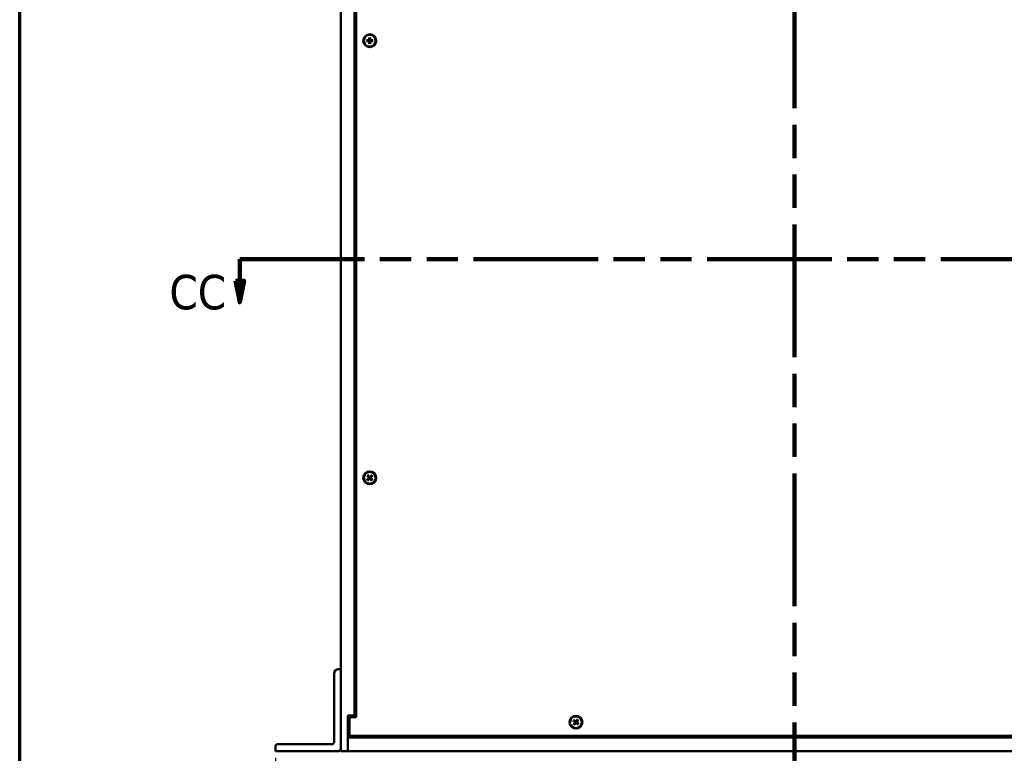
# Model space of a CAD drawing. Header units: millimetres. Extents: x 25 to 1702, y 51 to 1067.
# Tile 2 of 10: x 25 to 483, y 391 to 732. Entities that reach past the tile are written whole.
import ezdxf

# ---------------------------------------------------------------- set-up
doc = ezdxf.new("R2010")
doc.units = ezdxf.units.MM
doc.header["$LTSCALE"] = 2
doc.linetypes.add('DOUBLE_DASH_CHAIN', pattern=[1.2403, 0.6614, -0.0827, 0.1654, -0.0827, 0.1654, -0.0827])
for name, color, linetype, lineweight in [('Border (ANSI)', 7, 'Continuous', 70), ('Dimension (ANSI)', 7, 'Continuous', 25), ('Section Line (ANSI)', 7, 'DOUBLE_DASH_CHAIN', 100), ('Visible (ANSI)', 7, 'Continuous', 50)]:
    doc.layers.add(name, color=color, linetype=linetype, lineweight=lineweight)
doc.styles.add('Label Text (ANSI)', font='tahoma.ttf')
doc.styles.add('Note Text (ANSI)', font='tahoma.ttf')
doc.dimstyles.new('Default - mm (ANSI)', dxfattribs={"dimscale": 2, "dimtxt": 5, "dimasz": 2.5, "dimexe": 3.175, "dimexo": 1.6002, "dimgap": 0.8, "dimtad": 0, "dimtih": 1, "dimtoh": 1, "dimrnd": 1e-08, "dimzin": 0, "dimdsep": 46, "dimtxsty": 'Note Text (ANSI)', "dimcen": 0.09, "dimdle": 10, "dimclrd": 256, "dimclre": 256, "dimclrt": 256, "dimadec": 1, "dimazin": 0, "dimtfac": 0.6096, "dimtofl": 0, "dimtmove": 0, "dimatfit": 3, "dimldrblk": 'Filled-1', "dimfxl": 1, "dimtolj": 1, "dimtzin": 0, "dimlwd": -1, "dimlwe": -1, "dimarcsym": 0})

# ---------------------------------------------------------------- blocks, each defined once
blk = doc.blocks.new('2dTransSection0')
at = {"layer": 'Section Line (ANSI)', "linetype": 'DOUBLE_DASH_CHAIN', "ltscale": 21.891039}
blk.add_line((63.85, 310.1), (321.86, 310.1), dxfattribs=at)
at = {"layer": 'Section Line (ANSI)', "linetype": 'Continuous'}
for p, q in [((63.85, 310.1), (77.5, 310.1)), ((63.85, 310.1), (63.85, 305.1)), ((62.85, 305.1), (63.85, 300.1)), ((64.85, 305.1), (62.85, 305.1)), ((63.85, 305.1), (63.85, 300.1)), ((63.85, 300.1), (64.85, 305.1))]:
    blk.add_line(p, q, dxfattribs=at)
at = {"layer": 'Section Line (ANSI)', "linetype": 'Continuous', "flags": 128}
blk.add_lwpolyline([(62.85, 305.1), (63.85, 300.1), (64.85, 305.1), (62.85, 305.1)], dxfattribs=at)
at = {"layer": 'Section Line (ANSI)'}
blk.add_solid([(62.85, 305.1), (63.85, 300.1), (64.85, 305.1), (62.85, 305.1)], dxfattribs=at)
at = {"layer": 'Section Line (ANSI)', "insert": (47.49, 298.31), "char_height": 8, "attachment_point": 7, "style": 'Label Text (ANSI)'}
blk.add_mtext('CC', dxfattribs=at)
blk = doc.blocks.new('2dTransSection1')
at = {"layer": 'Section Line (ANSI)', "linetype": 'Continuous'}
for p, q in [((187.78, 434.95), (182.78, 433.95)), ((187.78, 432.95), (187.78, 434.95)), ((187.78, 433.95), (182.78, 433.95)), ((182.78, 433.95), (187.78, 432.95)), ((192.78, 433.95), (187.78, 433.95)), ((192.78, 433.95), (192.78, 418.51)), ((192.78, 202.44), (192.78, 187)), ((187.78, 188), (182.78, 187)), ((187.78, 186), (187.78, 188)), ((187.78, 187), (182.78, 187)), ((182.78, 187), (187.78, 186)), ((192.78, 187), (187.78, 187))]:
    blk.add_line(p, q, dxfattribs=at)
at = {"layer": 'Section Line (ANSI)', "linetype": 'DOUBLE_DASH_CHAIN', "ltscale": 23.332441}
blk.add_line((192.78, 433.95), (192.78, 187), dxfattribs=at)
at = {"layer": 'Section Line (ANSI)', "linetype": 'Continuous', "flags": 128}
for points in [[(187.78, 434.95), (182.78, 433.95), (187.78, 432.95), (187.78, 434.95)], [(187.78, 188), (182.78, 187), (187.78, 186), (187.78, 188)]]:
    blk.add_lwpolyline(points, dxfattribs=at)
at = {"layer": 'Section Line (ANSI)'}
for points in [[(187.78, 434.95), (182.78, 433.95), (187.78, 432.95), (187.78, 434.95)], [(187.78, 188), (182.78, 187), (187.78, 186), (187.78, 188)]]:
    blk.add_solid(points, dxfattribs=at)
at = {"layer": 'Section Line (ANSI)', "char_height": 8, "attachment_point": 7, "style": 'Label Text (ANSI)'}
for insert in [(166.72, 429.86), (167.27, 183.39)]:
    blk.add_mtext('DD', dxfattribs=dict(at, insert=insert))
blk = doc.blocks.new('*D16')
at = {"layer": 'Defpoints', "color": 0, "transparency": 16777216}
for p in [(144.25, 391.6), (626.86, 391.6), (626.86, 357.79)]:
    blk.add_point(p, dxfattribs=at)
at = {"layer": 'Dimension (ANSI)', "transparency": 16777216}
for p, q in [((144.25, 388.4), (144.25, 351.44)), ((626.86, 388.4), (626.86, 351.44)), ((149.25, 357.79), (388.81, 357.79)), ((621.86, 357.79), (464.56, 357.79))]:
    blk.add_line(p, q, dxfattribs=at)
for points in [[(149.25, 358.62), (149.25, 356.95), (144.25, 357.79)], [(621.86, 358.62), (621.86, 356.95), (626.86, 357.79)]]:
    blk.add_solid(points, dxfattribs=at)
at = {"layer": 'Dimension (ANSI)', "transparency": 16777216, "char_height": 10, "attachment_point": 5, "style": 'Note Text (ANSI)'}
for s, insert in [('\\A1; 482.61 mm', (426.69, 364.61)), ('\\A1;[19.000 in]', (426.69, 349.65))]:
    blk.add_mtext(s, dxfattribs=dict(at, insert=insert))
blk = doc.blocks.new('Filled-1')
at = {"color": 0}
for p, q in [((0, 0), (-1, 0.333)), ((-1, 0.333), (-1, -0.333)), ((-1, 0), (0, 0)), ((-1, -0.333), (0, 0))]:
    blk.add_line(p, q, dxfattribs=at)
at = {"color": 0, "flags": 128}
blk.add_lwpolyline([(-1, -0.333), (0, 0), (-1, 0.333), (-1, -0.333)], dxfattribs=at)
at = {"color": 0}
blk.add_solid([(-1, -0.333), (0, 0), (-1, 0.333), (-1, -0.333)], dxfattribs=at)
blk = doc.blocks.new('Borders Default Border')
at = {"layer": 'Border (ANSI)', "flags": 128}
blk.add_lwpolyline([(12.7, 25.4), (12.7, 533.4), (850.9, 533.4), (850.9, 25.4), (12.7, 25.4)], dxfattribs=at)

msp = doc.modelspace()

# ---------------------------------------------------------------- linework, layer by layer
at = {"layer": 'Visible (ANSI)'}
for p, q in [((174.731, 848.797), (174.731, 391.597)), ((181.831, 833.047), (181.831, 407.347)), ((181.081, 832.297), (181.081, 408.097)), ((187.891, 723.294), (187.875, 722.239)), ((188.346, 723.298), (188.379, 722.243)), ((186.629, 722.011), (187.684, 722.045)), ((186.633, 721.556), (187.689, 721.541)), ((187.685, 722.017), (187.434, 722.011)), ((187.438, 721.57), (187.689, 721.568)), ((187.917, 720.295), (187.883, 721.35)), ((187.905, 722.49), (187.903, 722.239)), ((187.911, 721.351), (187.917, 721.099)), ((188.352, 722.242), (188.346, 722.494)), ((188.358, 721.103), (188.359, 721.354)), ((188.371, 720.299), (188.387, 721.354)), ((188.825, 722.023), (188.573, 722.025)), ((189.629, 722.037), (188.574, 722.052)), ((188.577, 721.576), (188.828, 721.582)), ((189.633, 721.582), (188.578, 721.548)), ((186.888, 517.726), (187.635, 518.472)), ((186.932, 519.526), (187.642, 518.745)), ((187.202, 517.397), (187.983, 518.107)), ((187.261, 519.839), (188.007, 519.092)), ((187.655, 518.453), (187.476, 518.277)), ((187.492, 518.948), (187.662, 518.763)), ((187.78, 517.957), (187.964, 518.128)), ((187.987, 519.073), (187.811, 519.252)), ((189.001, 517.354), (188.255, 518.101)), ((188.275, 518.12), (188.451, 517.941)), ((189.061, 519.796), (188.279, 519.086)), ((188.482, 519.236), (188.298, 519.065)), ((188.77, 518.245), (188.6, 518.43)), ((188.607, 518.74), (188.787, 518.916)), ((189.33, 517.667), (188.62, 518.448)), ((189.374, 519.467), (188.627, 518.721)), ((171.556, 427.697), (171.556, 395.772)), ((174.731, 429.697), (173.556, 429.697)), ((174.731, 392.597), (174.731, 429.697)), ((177.906, 408.097), (181.081, 408.097)), ((177.906, 391.597), (177.906, 408.097)), ((181.831, 407.347), (178.656, 407.347)), ((178.656, 407.347), (178.656, 398.697)), ((181.081, 408.097), (181.831, 408.097)), ((283.26, 407.62), (283.28, 407.626)), ((282.671, 405.791), (283.458, 405.091)), ((282.828, 403.998), (283.481, 404.82)), ((282.96, 406.138), (283.779, 405.476)), ((283.174, 403.705), (283.865, 404.494)), ((283.926, 405.434), (284.14, 405.461)), ((283.937, 404.546), (284.135, 404.628)), ((284.739, 406.288), (284.048, 405.499)), ((284.952, 403.855), (284.134, 404.517)), ((285.084, 405.995), (284.431, 405.173)), ((285.241, 404.202), (284.455, 404.902)), ((177.906, 399.217), (178.656, 399.217)), ((178.656, 398.697), (592.456, 398.697)), ((284.653, 402.373), (284.673, 402.378)), ((144.251, 393.772), (144.251, 391.597)), ((170.556, 394.772), (145.251, 394.772)), ((177.906, 397.947), (177.906, 391.597)), ((177.906, 397.947), (593.206, 397.947)), ((144.251, 391.597), (173.731, 391.597)), ((174.731, 391.597), (177.906, 391.597)), ((177.906, 391.597), (593.206, 391.597))]:
    msp.add_line(p, q, dxfattribs=at)
at = {"layer": 'Visible (ANSI)', "flags": 128}
for points in [[(187.891, 723.212), (187.891, 723.214), (187.891, 723.216), (187.891, 723.218), (187.891, 723.221), (187.891, 723.223), (187.891, 723.226), (187.891, 723.229), (187.891, 723.232), (187.891, 723.235), (187.891, 723.239), (187.891, 723.242), (187.891, 723.246), (187.891, 723.25), (187.891, 723.254), (187.891, 723.257), (187.891, 723.261), (187.891, 723.265), (187.891, 723.269), (187.891, 723.273), (187.891, 723.278), (187.891, 723.282), (187.891, 723.286), (187.891, 723.29), (187.891, 723.294)], [(187.891, 723.211), (187.892, 723.17), (187.892, 723.13), (187.893, 723.091), (187.894, 723.053), (187.895, 723.016), (187.895, 722.981), (187.896, 722.947), (187.897, 722.914), (187.897, 722.881), (187.898, 722.85), (187.898, 722.82), (187.899, 722.79), (187.9, 722.761), (187.9, 722.733), (187.901, 722.706), (187.901, 722.679), (187.902, 722.654), (187.902, 722.628), (187.903, 722.604), (187.903, 722.58), (187.903, 722.557), (187.904, 722.534), (187.904, 722.512), (187.905, 722.49)], [(188.346, 723.298), (188.346, 723.294), (188.346, 723.29), (188.346, 723.286), (188.346, 723.281), (188.346, 723.277), (188.346, 723.273), (188.346, 723.269), (188.347, 723.265), (188.347, 723.261), (188.347, 723.257), (188.347, 723.254), (188.347, 723.25), (188.347, 723.246), (188.347, 723.243), (188.347, 723.239), (188.347, 723.236), (188.347, 723.233), (188.347, 723.23), (188.347, 723.227), (188.347, 723.225), (188.347, 723.222), (188.347, 723.22), (188.347, 723.217), (188.347, 723.215)], [(188.346, 722.494), (188.346, 722.515), (188.346, 722.538), (188.346, 722.56), (188.346, 722.584), (188.346, 722.608), (188.346, 722.632), (188.346, 722.657), (188.346, 722.683), (188.346, 722.71), (188.346, 722.737), (188.346, 722.765), (188.346, 722.794), (188.346, 722.823), (188.347, 722.854), (188.347, 722.885), (188.347, 722.917), (188.347, 722.951), (188.347, 722.985), (188.347, 723.02), (188.347, 723.057), (188.347, 723.095), (188.347, 723.134), (188.347, 723.174), (188.347, 723.215)], [(186.629, 722.011), (186.633, 722.011), (186.638, 722.011), (186.642, 722.011), (186.646, 722.011), (186.65, 722.012), (186.655, 722.012), (186.659, 722.012), (186.663, 722.012), (186.667, 722.012), (186.67, 722.012), (186.674, 722.012), (186.678, 722.012), (186.681, 722.012), (186.685, 722.012), (186.688, 722.012), (186.692, 722.013), (186.695, 722.013), (186.698, 722.013), (186.7, 722.013), (186.703, 722.013), (186.706, 722.013), (186.708, 722.013), (186.71, 722.013), (186.712, 722.013)], [(186.716, 721.556), (186.714, 721.556), (186.712, 721.556), (186.709, 721.556), (186.707, 721.556), (186.704, 721.556), (186.701, 721.556), (186.699, 721.556), (186.696, 721.556), (186.692, 721.556), (186.689, 721.556), (186.685, 721.556), (186.682, 721.556), (186.678, 721.556), (186.674, 721.556), (186.67, 721.556), (186.667, 721.556), (186.663, 721.556), (186.659, 721.556), (186.654, 721.556), (186.65, 721.556), (186.646, 721.556), (186.642, 721.556), (186.637, 721.556), (186.633, 721.556)], [(187.434, 722.011), (187.412, 722.011), (187.39, 722.011), (187.367, 722.011), (187.344, 722.011), (187.32, 722.011), (187.296, 722.011), (187.27, 722.011), (187.245, 722.011), (187.218, 722.012), (187.191, 722.012), (187.163, 722.012), (187.134, 722.012), (187.104, 722.012), (187.074, 722.012), (187.043, 722.012), (187.01, 722.012), (186.977, 722.012), (186.943, 722.012), (186.907, 722.012), (186.871, 722.012), (186.833, 722.012), (186.794, 722.012), (186.754, 722.013), (186.712, 722.013)], [(186.716, 721.556), (186.758, 721.557), (186.798, 721.558), (186.837, 721.558), (186.875, 721.559), (186.911, 721.56), (186.947, 721.561), (186.981, 721.561), (187.014, 721.562), (187.046, 721.563), (187.078, 721.563), (187.108, 721.564), (187.138, 721.564), (187.167, 721.565), (187.195, 721.565), (187.222, 721.566), (187.248, 721.566), (187.274, 721.567), (187.299, 721.567), (187.324, 721.568), (187.348, 721.568), (187.371, 721.569), (187.394, 721.569), (187.416, 721.57), (187.438, 721.57)], [(187.903, 722.239), (187.903, 722.225), (187.901, 722.211), (187.899, 722.198), (187.896, 722.185), (187.892, 722.171), (187.887, 722.158), (187.881, 722.144), (187.875, 722.131), (187.867, 722.118), (187.858, 722.106), (187.849, 722.094), (187.839, 722.084), (187.829, 722.074), (187.817, 722.064), (187.805, 722.055), (187.792, 722.047), (187.779, 722.04), (187.766, 722.034), (187.752, 722.029), (187.739, 722.025), (187.726, 722.022), (187.713, 722.019), (187.699, 722.018), (187.685, 722.017)], [(187.689, 721.568), (187.703, 721.568), (187.716, 721.567), (187.73, 721.564), (187.743, 721.561), (187.756, 721.558), (187.77, 721.553), (187.784, 721.547), (187.797, 721.54), (187.81, 721.532), (187.822, 721.524), (187.833, 721.514), (187.844, 721.504), (187.854, 721.494), (187.864, 721.483), (187.872, 721.47), (187.88, 721.458), (187.887, 721.445), (187.894, 721.431), (187.899, 721.418), (187.903, 721.404), (187.906, 721.391), (187.908, 721.378), (187.91, 721.364), (187.911, 721.351)], [(187.917, 721.099), (187.917, 721.078), (187.916, 721.055), (187.916, 721.033), (187.916, 721.009), (187.916, 720.985), (187.916, 720.961), (187.916, 720.936), (187.916, 720.91), (187.916, 720.883), (187.916, 720.856), (187.916, 720.828), (187.916, 720.799), (187.916, 720.77), (187.916, 720.739), (187.916, 720.708), (187.916, 720.676), (187.916, 720.642), (187.916, 720.608), (187.915, 720.573), (187.915, 720.536), (187.915, 720.498), (187.915, 720.46), (187.915, 720.419), (187.915, 720.378)], [(187.917, 720.295), (187.917, 720.299), (187.917, 720.303), (187.916, 720.307), (187.916, 720.312), (187.916, 720.316), (187.916, 720.32), (187.916, 720.324), (187.916, 720.328), (187.916, 720.332), (187.916, 720.336), (187.916, 720.339), (187.915, 720.343), (187.915, 720.347), (187.915, 720.35), (187.915, 720.354), (187.915, 720.357), (187.915, 720.36), (187.915, 720.363), (187.915, 720.366), (187.915, 720.368), (187.915, 720.371), (187.915, 720.373), (187.915, 720.376), (187.915, 720.378)], [(188.573, 722.025), (188.56, 722.025), (188.546, 722.027), (188.533, 722.029), (188.519, 722.032), (188.506, 722.036), (188.492, 722.04), (188.479, 722.046), (188.466, 722.053), (188.453, 722.061), (188.441, 722.07), (188.429, 722.079), (188.418, 722.089), (188.408, 722.099), (188.399, 722.11), (188.39, 722.123), (188.382, 722.135), (188.375, 722.148), (188.369, 722.162), (188.364, 722.175), (188.36, 722.189), (188.356, 722.202), (188.354, 722.215), (188.352, 722.229), (188.352, 722.242)], [(188.372, 720.382), (188.371, 720.423), (188.37, 720.463), (188.369, 720.502), (188.369, 720.54), (188.368, 720.577), (188.367, 720.612), (188.366, 720.646), (188.366, 720.679), (188.365, 720.712), (188.365, 720.743), (188.364, 720.774), (188.363, 720.803), (188.363, 720.832), (188.362, 720.86), (188.362, 720.887), (188.361, 720.914), (188.361, 720.939), (188.36, 720.965), (188.36, 720.989), (188.359, 721.013), (188.359, 721.036), (188.359, 721.059), (188.358, 721.081), (188.358, 721.103)], [(188.359, 721.354), (188.36, 721.368), (188.361, 721.382), (188.363, 721.395), (188.366, 721.408), (188.37, 721.422), (188.375, 721.435), (188.381, 721.449), (188.388, 721.462), (188.396, 721.475), (188.404, 721.487), (188.413, 721.499), (188.423, 721.509), (188.434, 721.519), (188.445, 721.529), (188.457, 721.538), (188.47, 721.546), (188.483, 721.553), (188.497, 721.559), (188.51, 721.564), (188.523, 721.568), (188.537, 721.571), (188.55, 721.574), (188.563, 721.575), (188.577, 721.576)], [(188.372, 720.382), (188.372, 720.379), (188.372, 720.377), (188.372, 720.375), (188.372, 720.372), (188.372, 720.37), (188.372, 720.367), (188.372, 720.364), (188.372, 720.361), (188.372, 720.358), (188.372, 720.354), (188.372, 720.351), (188.372, 720.347), (188.372, 720.343), (188.372, 720.339), (188.372, 720.336), (188.372, 720.332), (188.372, 720.328), (188.372, 720.324), (188.372, 720.32), (188.371, 720.315), (188.371, 720.311), (188.371, 720.307), (188.371, 720.303), (188.371, 720.299)], [(189.546, 722.037), (189.505, 722.036), (189.464, 722.035), (189.425, 722.035), (189.388, 722.034), (189.351, 722.033), (189.316, 722.032), (189.282, 722.032), (189.248, 722.031), (189.216, 722.03), (189.185, 722.03), (189.154, 722.029), (189.125, 722.029), (189.096, 722.028), (189.068, 722.028), (189.041, 722.027), (189.014, 722.027), (188.988, 722.026), (188.963, 722.026), (188.939, 722.025), (188.915, 722.025), (188.891, 722.024), (188.868, 722.024), (188.846, 722.023), (188.825, 722.023)], [(188.828, 721.582), (188.85, 721.582), (188.872, 721.582), (188.895, 721.582), (188.918, 721.582), (188.942, 721.582), (188.967, 721.582), (188.992, 721.582), (189.018, 721.582), (189.044, 721.581), (189.072, 721.581), (189.1, 721.581), (189.128, 721.581), (189.158, 721.581), (189.188, 721.581), (189.22, 721.581), (189.252, 721.581), (189.285, 721.581), (189.32, 721.581), (189.355, 721.581), (189.392, 721.581), (189.429, 721.581), (189.468, 721.581), (189.508, 721.58), (189.55, 721.58)], [(189.546, 722.037), (189.548, 722.037), (189.55, 722.037), (189.553, 722.037), (189.555, 722.037), (189.558, 722.037), (189.561, 722.037), (189.564, 722.037), (189.567, 722.037), (189.57, 722.037), (189.573, 722.037), (189.577, 722.037), (189.581, 722.037), (189.584, 722.037), (189.588, 722.037), (189.592, 722.037), (189.596, 722.037), (189.6, 722.037), (189.604, 722.037), (189.608, 722.037), (189.612, 722.037), (189.617, 722.037), (189.621, 722.037), (189.625, 722.037), (189.629, 722.037)], [(189.633, 721.582), (189.629, 721.582), (189.625, 721.582), (189.62, 721.582), (189.616, 721.582), (189.612, 721.581), (189.608, 721.581), (189.604, 721.581), (189.6, 721.581), (189.596, 721.581), (189.592, 721.581), (189.588, 721.581), (189.585, 721.581), (189.581, 721.581), (189.577, 721.581), (189.574, 721.581), (189.571, 721.581), (189.568, 721.58), (189.565, 721.58), (189.562, 721.58), (189.559, 721.58), (189.557, 721.58), (189.554, 721.58), (189.552, 721.58), (189.55, 721.58)], [(186.888, 517.726), (186.891, 517.729), (186.894, 517.732), (186.897, 517.735), (186.9, 517.738), (186.903, 517.741), (186.906, 517.744), (186.909, 517.747), (186.912, 517.75), (186.915, 517.753), (186.917, 517.755), (186.92, 517.758), (186.923, 517.761), (186.925, 517.763), (186.928, 517.766), (186.93, 517.768), (186.933, 517.77), (186.935, 517.772), (186.937, 517.774), (186.939, 517.776), (186.941, 517.778), (186.943, 517.78), (186.945, 517.782), (186.946, 517.783), (186.948, 517.784)], [(186.989, 519.465), (186.987, 519.467), (186.986, 519.468), (186.984, 519.47), (186.982, 519.472), (186.98, 519.474), (186.978, 519.476), (186.976, 519.478), (186.974, 519.48), (186.972, 519.482), (186.97, 519.485), (186.967, 519.487), (186.965, 519.49), (186.962, 519.493), (186.96, 519.496), (186.957, 519.498), (186.955, 519.501), (186.952, 519.504), (186.949, 519.507), (186.946, 519.51), (186.943, 519.513), (186.941, 519.517), (186.938, 519.52), (186.935, 519.523), (186.932, 519.526)], [(187.476, 518.277), (187.46, 518.262), (187.444, 518.247), (187.427, 518.231), (187.41, 518.215), (187.392, 518.199), (187.374, 518.182), (187.356, 518.165), (187.337, 518.147), (187.318, 518.129), (187.298, 518.111), (187.277, 518.092), (187.256, 518.072), (187.235, 518.052), (187.212, 518.031), (187.189, 518.01), (187.166, 517.988), (187.141, 517.965), (187.116, 517.942), (187.09, 517.917), (187.064, 517.893), (187.036, 517.867), (187.008, 517.84), (186.978, 517.813), (186.948, 517.784)], [(186.989, 519.465), (187.018, 519.435), (187.046, 519.406), (187.073, 519.378), (187.099, 519.351), (187.125, 519.325), (187.149, 519.3), (187.173, 519.275), (187.196, 519.252), (187.219, 519.228), (187.241, 519.206), (187.262, 519.184), (187.283, 519.163), (187.303, 519.142), (187.322, 519.122), (187.341, 519.103), (187.36, 519.084), (187.378, 519.065), (187.395, 519.047), (187.412, 519.03), (187.429, 519.012), (187.445, 518.996), (187.461, 518.979), (187.477, 518.963), (187.492, 518.948)], [(187.263, 517.454), (187.261, 517.452), (187.26, 517.451), (187.258, 517.449), (187.256, 517.447), (187.254, 517.446), (187.252, 517.444), (187.25, 517.442), (187.248, 517.44), (187.245, 517.437), (187.243, 517.435), (187.24, 517.433), (187.238, 517.43), (187.235, 517.428), (187.232, 517.425), (187.229, 517.422), (187.227, 517.42), (187.224, 517.417), (187.221, 517.415), (187.217, 517.412), (187.214, 517.409), (187.211, 517.406), (187.208, 517.403), (187.205, 517.4), (187.202, 517.397)], [(187.261, 519.839), (187.264, 519.836), (187.267, 519.833), (187.27, 519.83), (187.273, 519.827), (187.276, 519.824), (187.279, 519.821), (187.282, 519.818), (187.285, 519.816), (187.287, 519.813), (187.29, 519.81), (187.293, 519.808), (187.295, 519.805), (187.298, 519.802), (187.3, 519.8), (187.303, 519.797), (187.305, 519.795), (187.307, 519.793), (187.309, 519.791), (187.311, 519.789), (187.313, 519.787), (187.315, 519.785), (187.316, 519.783), (187.318, 519.781), (187.319, 519.78)], [(187.263, 517.454), (187.293, 517.483), (187.321, 517.511), (187.349, 517.538), (187.376, 517.564), (187.402, 517.59), (187.428, 517.615), (187.452, 517.639), (187.476, 517.662), (187.499, 517.684), (187.522, 517.706), (187.544, 517.727), (187.565, 517.748), (187.585, 517.768), (187.605, 517.788), (187.625, 517.807), (187.644, 517.825), (187.663, 517.843), (187.681, 517.861), (187.698, 517.878), (187.715, 517.894), (187.732, 517.911), (187.748, 517.927), (187.764, 517.942), (187.78, 517.957)], [(187.811, 519.252), (187.797, 519.268), (187.781, 519.284), (187.766, 519.301), (187.75, 519.318), (187.734, 519.335), (187.717, 519.353), (187.7, 519.372), (187.682, 519.391), (187.664, 519.41), (187.645, 519.43), (187.626, 519.45), (187.607, 519.472), (187.586, 519.493), (187.566, 519.515), (187.544, 519.538), (187.522, 519.562), (187.5, 519.586), (187.476, 519.611), (187.452, 519.637), (187.427, 519.664), (187.402, 519.692), (187.375, 519.72), (187.348, 519.75), (187.319, 519.78)], [(187.662, 518.763), (187.672, 518.753), (187.68, 518.742), (187.687, 518.731), (187.694, 518.719), (187.701, 518.707), (187.706, 518.693), (187.711, 518.68), (187.715, 518.665), (187.718, 518.651), (187.72, 518.636), (187.722, 518.621), (187.722, 518.606), (187.721, 518.592), (187.719, 518.577), (187.716, 518.563), (187.712, 518.548), (187.708, 518.534), (187.702, 518.52), (187.696, 518.507), (187.689, 518.495), (187.681, 518.484), (187.673, 518.473), (187.664, 518.463), (187.655, 518.453)], [(187.964, 518.128), (187.975, 518.137), (187.986, 518.145), (187.997, 518.153), (188.008, 518.16), (188.021, 518.166), (188.034, 518.172), (188.048, 518.177), (188.062, 518.181), (188.077, 518.184), (188.092, 518.186), (188.107, 518.187), (188.121, 518.187), (188.136, 518.186), (188.15, 518.184), (188.165, 518.182), (188.18, 518.178), (188.194, 518.173), (188.207, 518.167), (188.22, 518.161), (188.233, 518.154), (188.244, 518.147), (188.255, 518.139), (188.265, 518.13), (188.275, 518.12)], [(188.298, 519.065), (188.288, 519.056), (188.277, 519.048), (188.266, 519.04), (188.254, 519.034), (188.241, 519.027), (188.228, 519.021), (188.214, 519.016), (188.2, 519.012), (188.185, 519.009), (188.17, 519.007), (188.156, 519.006), (188.141, 519.006), (188.127, 519.007), (188.112, 519.009), (188.097, 519.011), (188.083, 519.015), (188.069, 519.02), (188.055, 519.026), (188.042, 519.032), (188.03, 519.039), (188.018, 519.046), (188.008, 519.054), (187.997, 519.063), (187.987, 519.073)], [(188.451, 517.941), (188.466, 517.925), (188.481, 517.909), (188.497, 517.892), (188.512, 517.875), (188.529, 517.858), (188.546, 517.84), (188.563, 517.821), (188.58, 517.802), (188.598, 517.783), (188.617, 517.763), (188.636, 517.743), (188.656, 517.722), (188.676, 517.7), (188.697, 517.678), (188.718, 517.655), (188.74, 517.631), (188.763, 517.607), (188.786, 517.582), (188.81, 517.556), (188.835, 517.529), (188.861, 517.501), (188.887, 517.473), (188.915, 517.444), (188.943, 517.413)], [(189, 519.739), (188.97, 519.71), (188.941, 519.682), (188.913, 519.655), (188.886, 519.629), (188.86, 519.603), (188.835, 519.578), (188.81, 519.554), (188.786, 519.531), (188.763, 519.509), (188.741, 519.487), (188.719, 519.466), (188.698, 519.445), (188.677, 519.425), (188.657, 519.405), (188.637, 519.386), (188.618, 519.368), (188.6, 519.35), (188.582, 519.332), (188.564, 519.315), (188.547, 519.299), (188.53, 519.282), (188.514, 519.266), (188.498, 519.251), (188.482, 519.236)], [(188.6, 518.43), (188.591, 518.44), (188.583, 518.451), (188.575, 518.462), (188.568, 518.474), (188.562, 518.486), (188.556, 518.5), (188.551, 518.513), (188.547, 518.528), (188.544, 518.542), (188.542, 518.557), (188.541, 518.572), (188.541, 518.587), (188.542, 518.601), (188.543, 518.616), (188.546, 518.63), (188.55, 518.645), (188.555, 518.659), (188.56, 518.673), (188.567, 518.686), (188.574, 518.698), (188.581, 518.709), (188.589, 518.72), (188.598, 518.73), (188.607, 518.74)], [(189.274, 517.728), (189.245, 517.758), (189.217, 517.787), (189.19, 517.815), (189.163, 517.842), (189.138, 517.868), (189.113, 517.893), (189.089, 517.918), (189.066, 517.941), (189.043, 517.965), (189.022, 517.987), (189, 518.009), (188.98, 518.03), (188.96, 518.051), (188.94, 518.071), (188.921, 518.09), (188.903, 518.109), (188.885, 518.128), (188.867, 518.146), (188.85, 518.163), (188.833, 518.181), (188.817, 518.197), (188.801, 518.214), (188.786, 518.23), (188.77, 518.245)], [(188.787, 518.916), (188.803, 518.931), (188.819, 518.946), (188.836, 518.962), (188.853, 518.978), (188.87, 518.994), (188.888, 519.011), (188.906, 519.028), (188.925, 519.046), (188.945, 519.064), (188.965, 519.082), (188.985, 519.101), (189.006, 519.121), (189.028, 519.141), (189.05, 519.162), (189.073, 519.183), (189.097, 519.205), (189.121, 519.228), (189.146, 519.251), (189.172, 519.276), (189.199, 519.3), (189.226, 519.326), (189.255, 519.353), (189.284, 519.38), (189.315, 519.409)], [(189.001, 517.354), (188.998, 517.357), (188.995, 517.36), (188.992, 517.363), (188.989, 517.366), (188.986, 517.369), (188.983, 517.372), (188.98, 517.375), (188.978, 517.377), (188.975, 517.38), (188.972, 517.383), (188.97, 517.385), (188.967, 517.388), (188.965, 517.391), (188.962, 517.393), (188.96, 517.396), (188.957, 517.398), (188.955, 517.4), (188.953, 517.402), (188.951, 517.404), (188.95, 517.406), (188.948, 517.408), (188.946, 517.41), (188.945, 517.412), (188.943, 517.413)], [(189, 519.739), (189.001, 519.741), (189.003, 519.742), (189.005, 519.744), (189.006, 519.746), (189.008, 519.747), (189.01, 519.749), (189.012, 519.751), (189.015, 519.753), (189.017, 519.756), (189.02, 519.758), (189.022, 519.76), (189.025, 519.763), (189.028, 519.765), (189.03, 519.768), (189.033, 519.771), (189.036, 519.773), (189.039, 519.776), (189.042, 519.779), (189.045, 519.781), (189.048, 519.784), (189.051, 519.787), (189.054, 519.79), (189.058, 519.793), (189.061, 519.796)], [(189.274, 517.728), (189.275, 517.727), (189.277, 517.725), (189.279, 517.723), (189.28, 517.721), (189.282, 517.719), (189.284, 517.717), (189.286, 517.715), (189.288, 517.713), (189.29, 517.711), (189.293, 517.708), (189.295, 517.706), (189.298, 517.703), (189.3, 517.7), (189.303, 517.697), (189.305, 517.695), (189.308, 517.692), (189.31, 517.689), (189.313, 517.686), (189.316, 517.683), (189.319, 517.68), (189.322, 517.676), (189.325, 517.673), (189.328, 517.67), (189.33, 517.667)], [(189.374, 519.467), (189.371, 519.464), (189.368, 519.461), (189.365, 519.458), (189.362, 519.455), (189.359, 519.452), (189.356, 519.449), (189.353, 519.446), (189.35, 519.443), (189.348, 519.44), (189.345, 519.438), (189.342, 519.435), (189.34, 519.432), (189.337, 519.43), (189.334, 519.427), (189.332, 519.425), (189.33, 519.423), (189.327, 519.421), (189.325, 519.419), (189.323, 519.417), (189.321, 519.415), (189.32, 519.413), (189.318, 519.411), (189.316, 519.41), (189.315, 519.409)], [(282.74, 405.738), (282.738, 405.739), (282.736, 405.74), (282.733, 405.742), (282.731, 405.743), (282.728, 405.745), (282.726, 405.747), (282.723, 405.748), (282.721, 405.75), (282.718, 405.752), (282.715, 405.755), (282.712, 405.757), (282.709, 405.759), (282.706, 405.761), (282.703, 405.764), (282.7, 405.766), (282.697, 405.769), (282.694, 405.771), (282.69, 405.774), (282.687, 405.777), (282.684, 405.779), (282.681, 405.782), (282.677, 405.785), (282.674, 405.788), (282.671, 405.791)], [(282.74, 405.738), (282.782, 405.714), (282.824, 405.691), (282.863, 405.669), (282.902, 405.648), (282.939, 405.627), (282.975, 405.607), (283.01, 405.587), (283.044, 405.568), (283.077, 405.55), (283.109, 405.532), (283.14, 405.515), (283.17, 405.498), (283.199, 405.481), (283.228, 405.465), (283.256, 405.45), (283.283, 405.435), (283.309, 405.42), (283.334, 405.406), (283.359, 405.392), (283.384, 405.378), (283.407, 405.365), (283.431, 405.352), (283.453, 405.339), (283.475, 405.326)], [(282.828, 403.998), (282.831, 404.001), (282.833, 404.004), (282.836, 404.008), (282.839, 404.011), (282.842, 404.015), (282.845, 404.018), (282.847, 404.021), (282.85, 404.024), (282.852, 404.027), (282.855, 404.03), (282.858, 404.033), (282.86, 404.036), (282.863, 404.039), (282.865, 404.042), (282.868, 404.045), (282.87, 404.047), (282.873, 404.05), (282.875, 404.052), (282.877, 404.054), (282.879, 404.056), (282.881, 404.058), (282.883, 404.06), (282.885, 404.062), (282.887, 404.064)], [(283.534, 404.658), (283.514, 404.64), (283.495, 404.622), (283.474, 404.603), (283.453, 404.584), (283.432, 404.564), (283.41, 404.544), (283.388, 404.523), (283.364, 404.502), (283.341, 404.48), (283.316, 404.458), (283.291, 404.435), (283.265, 404.411), (283.239, 404.387), (283.212, 404.362), (283.184, 404.336), (283.155, 404.309), (283.125, 404.282), (283.094, 404.254), (283.062, 404.224), (283.029, 404.194), (282.995, 404.163), (282.96, 404.131), (282.924, 404.098), (282.887, 404.064)], [(283.475, 405.326), (283.487, 405.317), (283.498, 405.308), (283.509, 405.3), (283.52, 405.291), (283.53, 405.283), (283.54, 405.276), (283.55, 405.268), (283.559, 405.261), (283.568, 405.253), (283.577, 405.246), (283.586, 405.24), (283.594, 405.233), (283.602, 405.227), (283.61, 405.22), (283.618, 405.214), (283.626, 405.208), (283.633, 405.203), (283.64, 405.197), (283.647, 405.191), (283.654, 405.186), (283.66, 405.181), (283.667, 405.176), (283.673, 405.171), (283.679, 405.166)], [(283.707, 404.856), (283.701, 404.85), (283.696, 404.844), (283.691, 404.838), (283.685, 404.831), (283.679, 404.825), (283.673, 404.818), (283.667, 404.811), (283.661, 404.804), (283.655, 404.797), (283.648, 404.789), (283.641, 404.781), (283.634, 404.773), (283.627, 404.765), (283.62, 404.757), (283.613, 404.748), (283.605, 404.739), (283.597, 404.73), (283.589, 404.721), (283.58, 404.711), (283.572, 404.701), (283.563, 404.691), (283.553, 404.68), (283.544, 404.669), (283.534, 404.658)], [(283.679, 405.166), (283.69, 405.157), (283.7, 405.147), (283.71, 405.137), (283.719, 405.126), (283.727, 405.115), (283.735, 405.102), (283.742, 405.089), (283.748, 405.075), (283.753, 405.061), (283.757, 405.047), (283.759, 405.032), (283.761, 405.018), (283.762, 405.003), (283.762, 404.989), (283.76, 404.974), (283.758, 404.959), (283.754, 404.944), (283.75, 404.93), (283.744, 404.916), (283.738, 404.903), (283.731, 404.891), (283.724, 404.879), (283.716, 404.867), (283.707, 404.856)], [(284.135, 404.628), (284.145, 404.632), (284.155, 404.635), (284.165, 404.638), (284.175, 404.64), (284.185, 404.642), (284.195, 404.644), (284.205, 404.645), (284.215, 404.645), (284.225, 404.645), (284.235, 404.644), (284.245, 404.643), (284.255, 404.642), (284.265, 404.64), (284.274, 404.638), (284.284, 404.635), (284.293, 404.631), (284.302, 404.628), (284.31, 404.624), (284.318, 404.619), (284.326, 404.615), (284.333, 404.61), (284.341, 404.605), (284.348, 404.599), (284.355, 404.593)], [(284.272, 405.534), (284.268, 405.53), (284.264, 405.525), (284.26, 405.52), (284.256, 405.516), (284.251, 405.512), (284.247, 405.508), (284.242, 405.504), (284.238, 405.501), (284.233, 405.497), (284.227, 405.493), (284.222, 405.49), (284.216, 405.487), (284.211, 405.483), (284.205, 405.48), (284.199, 405.478), (284.192, 405.475), (284.186, 405.472), (284.18, 405.47), (284.173, 405.468), (284.167, 405.466), (284.16, 405.465), (284.153, 405.463), (284.146, 405.462), (284.14, 405.461)], [(284.419, 405.719), (284.411, 405.709), (284.403, 405.699), (284.395, 405.689), (284.387, 405.679), (284.38, 405.67), (284.373, 405.661), (284.366, 405.652), (284.359, 405.643), (284.352, 405.635), (284.346, 405.627), (284.34, 405.619), (284.334, 405.612), (284.328, 405.604), (284.322, 405.597), (284.317, 405.59), (284.311, 405.583), (284.306, 405.577), (284.301, 405.57), (284.296, 405.564), (284.291, 405.558), (284.286, 405.552), (284.281, 405.546), (284.277, 405.54), (284.272, 405.534)], [(284.355, 404.593), (284.36, 404.588), (284.366, 404.583), (284.371, 404.578), (284.377, 404.572), (284.383, 404.567), (284.389, 404.561), (284.395, 404.556), (284.402, 404.55), (284.408, 404.544), (284.415, 404.538), (284.422, 404.531), (284.429, 404.525), (284.436, 404.518), (284.444, 404.511), (284.452, 404.504), (284.46, 404.497), (284.468, 404.489), (284.476, 404.481), (284.485, 404.473), (284.494, 404.465), (284.503, 404.457), (284.512, 404.448), (284.522, 404.439), (284.532, 404.43)], [(284.691, 406.227), (284.676, 406.198), (284.661, 406.17), (284.646, 406.142), (284.632, 406.116), (284.618, 406.09), (284.605, 406.065), (284.592, 406.041), (284.58, 406.018), (284.568, 405.995), (284.556, 405.973), (284.544, 405.952), (284.533, 405.931), (284.522, 405.91), (284.512, 405.891), (284.501, 405.872), (284.491, 405.853), (284.482, 405.835), (284.472, 405.817), (284.463, 405.8), (284.454, 405.783), (284.445, 405.766), (284.436, 405.75), (284.427, 405.735), (284.419, 405.719)], [(284.532, 404.43), (284.543, 404.414), (284.555, 404.398), (284.566, 404.382), (284.578, 404.365), (284.59, 404.348), (284.602, 404.33), (284.615, 404.312), (284.628, 404.293), (284.642, 404.274), (284.655, 404.255), (284.669, 404.234), (284.684, 404.214), (284.699, 404.192), (284.714, 404.17), (284.73, 404.148), (284.746, 404.125), (284.762, 404.101), (284.78, 404.076), (284.797, 404.05), (284.816, 404.024), (284.834, 403.997), (284.854, 403.969), (284.874, 403.94), (284.895, 403.91)], [(284.691, 406.227), (284.692, 406.229), (284.693, 406.23), (284.694, 406.232), (284.695, 406.234), (284.697, 406.236), (284.698, 406.238), (284.699, 406.24), (284.701, 406.242), (284.703, 406.244), (284.705, 406.247), (284.707, 406.25), (284.709, 406.252), (284.711, 406.255), (284.713, 406.258), (284.715, 406.261), (284.718, 406.263), (284.72, 406.266), (284.722, 406.269), (284.725, 406.272), (284.728, 406.276), (284.73, 406.279), (284.733, 406.282), (284.736, 406.285), (284.739, 406.288)], [(284.952, 403.855), (284.949, 403.858), (284.946, 403.861), (284.942, 403.863), (284.939, 403.866), (284.936, 403.869), (284.933, 403.872), (284.93, 403.874), (284.927, 403.877), (284.924, 403.879), (284.922, 403.882), (284.919, 403.884), (284.916, 403.887), (284.914, 403.889), (284.911, 403.891), (284.909, 403.894), (284.907, 403.896), (284.905, 403.898), (284.903, 403.9), (284.901, 403.902), (284.9, 403.903), (284.898, 403.905), (284.897, 403.907), (284.896, 403.908), (284.895, 403.91)]]:
    msp.add_lwpolyline(points, dxfattribs=at)
at = {"layer": 'Visible (ANSI)'}
for centre, radius in [((188.131, 721.797), 3), ((188.131, 721.797), 2.715), ((188.131, 518.597), 3), ((188.131, 518.597), 2.715), ((283.956, 404.997), 3)]:
    msp.add_circle(centre, radius, dxfattribs=at)
for centre, radius, start, end in [((188.131, 721.797), 0.729, 162.88686, 198.09302), ((187.678, 722.242), 0.197, 271.83812, 359.14177), ((187.686, 721.343), 0.197, 1.83812, 89.14177), ((188.131, 721.797), 0.729, 72.88686, 108.09302), ((188.131, 721.797), 0.729, 252.88686, 288.09302), ((188.577, 722.25), 0.197, 181.83812, 269.14177), ((188.584, 721.351), 0.197, 91.83812, 179.14177), ((188.131, 721.797), 0.729, 342.88686, 18.09302), ((188.131, 518.597), 0.729, 206.00563, 241.21179), ((188.131, 518.597), 0.729, 116.00563, 151.21179), ((187.496, 518.612), 0.197, 314.95689, 42.26053), ((188.116, 517.961), 0.197, 44.95689, 132.26053), ((188.147, 519.232), 0.197, 224.95689, 312.26053), ((188.131, 518.597), 0.729, 296.00563, 331.21179), ((188.131, 518.597), 0.729, 26.00563, 61.21179), ((188.766, 518.581), 0.197, 134.95689, 222.26053), ((173.556, 427.697), 2, 90, 180), ((145.251, 393.772), 1, 90, 180), ((170.556, 395.772), 1, 270, 0), ((173.731, 392.597), 1, 270, 0)]:
    msp.add_arc(centre, radius, start, end, dxfattribs=at)
for centre, major_axis, start_param, end_param in [((283.956, 404.997), (-0.697, 2.624), 1.7352626, 7.6895154), ((283.977, 405.002), (-0.697, 2.624), 3.1415927, 6.2831853), ((283.328, 404.943), (-0.051, 0.191), 3.777046, 5.3007821), ((284.144, 405.046), (-0.187, 0.705), 0.4915706, 0.9191549), ((284.144, 405.046), (-0.187, 0.705), 1.8754879, 2.3713472), ((283.901, 405.629), (0.051, -0.191), 5.3478423, 6.8715784), ((284.012, 404.364), (-0.051, 0.191), 5.3478423, 6.8715784), ((284.584, 405.05), (0.051, -0.191), 3.777046, 5.3007821), ((284.144, 405.046), (0.187, -0.705), 2.0046777, 2.4899513), ((284.144, 405.046), (0.187, -0.705), 0.3046915, 0.7249333)]:
    msp.add_ellipse(centre, major_axis=major_axis, ratio=0.9911686, start_param=start_param, end_param=end_param, dxfattribs=at)

# ---------------------------------------------------------------- block references
at = {"xscale": 2, "yscale": 2, "zscale": 2}
msp.add_blockref('Borders Default Border', (0, 0), dxfattribs=at)
at = {"layer": 'Section Line (ANSI)', "xscale": 2, "yscale": 2, "zscale": 2}
for name in ['2dTransSection1', '2dTransSection0']:
    msp.add_blockref(name, (0, 0), dxfattribs=at)

# ---------------------------------------------------------------- dimensions: what is measured, and where the dimension line sits
at = {"layer": 'Dimension (ANSI)'}
dim = msp.add_linear_dim(base=(626.861, 357.786), p1=(144.251, 391.597), p2=(626.861, 391.597), angle=180, text=' <> mm\\X[19.000 in]', dimstyle='Default - mm (ANSI)', override={"dimgap": 0.8, "dimtih": 0, "dimtoh": 0, "dimdec": 2, "dimpost": '', "dimtol": 0, "dimlim": 0, "dimtp": 0, "dimtm": 0, "dimtdec": 2, "dimatfit": 1}, dxfattribs=at)
dim.commit()
dim.dimension.update_dxf_attribs({"geometry": '*D16', "text_midpoint": (426.686, 357.786), "dimtype": 160})

doc.saveas('drawing.dxf')
